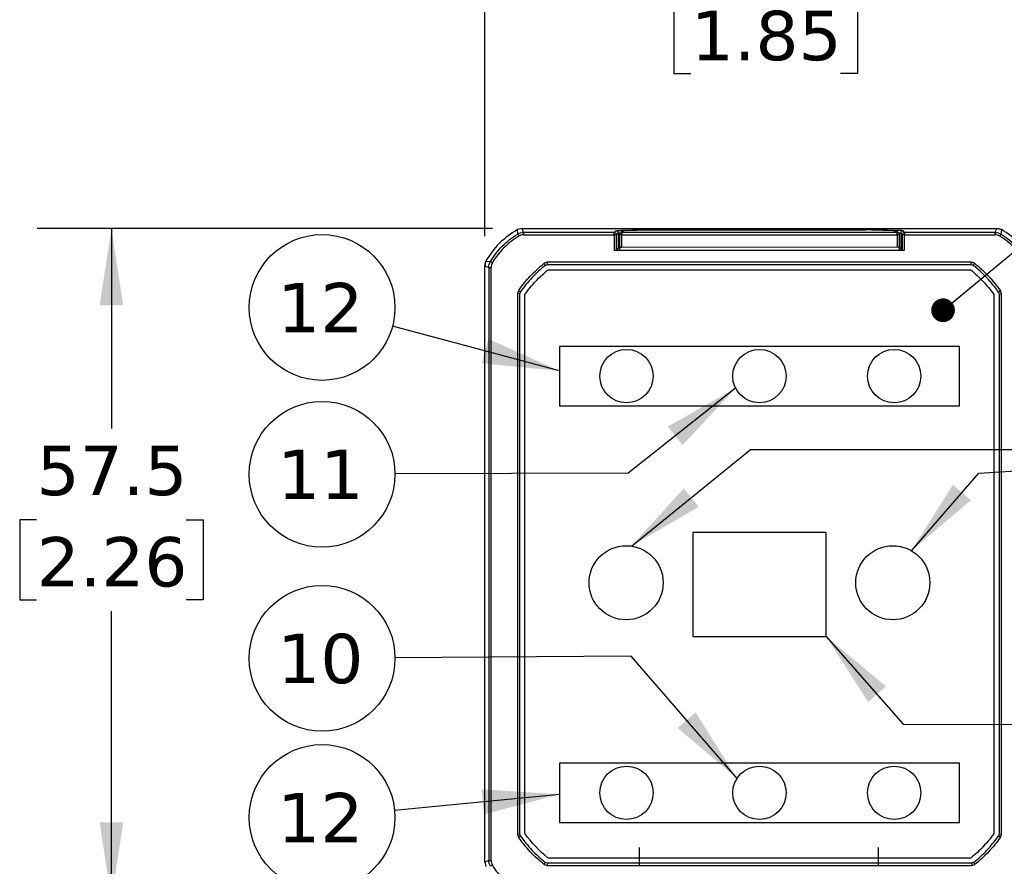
# Model space of a CAD drawing. Header units: millimetres. Extents: x 13 to 546, y 13 to 419.
# Tile 11 of 48: x 164 to 249, y 230 to 302. Entities that reach past the tile are written whole.
import ezdxf

# ---------------------------------------------------------------- set-up
doc = ezdxf.new("R2010")
doc.units = ezdxf.units.MM
doc.header["$LTSCALE"] = 2
doc.linetypes.add('SLD-Center', pattern=[19.05, 15.24, -1.27, 1.27, -1.27])
doc.linetypes.add('SLD-Solid', pattern=[0])
doc.layers.add('CENTER', color=40, linetype='SLD-Center')
doc.layers.add('DIMENSIONS', color=140, linetype='SLD-Solid', lineweight=25)
doc.layers.add('TEXT', color=140, linetype='SLD-Solid', lineweight=25)
doc.styles.add('SLDTEXTSTYLE0', font='VERDANA.TTF')
doc.styles.get("Standard").update_dxf_attribs({"font": 'VERDANA.TTF'})
doc.dimstyles.new('SLDDIMSTYLE0', dxfattribs={"dimtxt": 4.316016, "dimasz": 6.604, "dimexe": 0, "dimexo": 0.0625, "dimgap": 1.079004, "dimtad": 0, "dimtih": 1, "dimtoh": 1, "dimrnd": 1e-09, "dimzin": 12, "dimdsep": 46, "dimtxsty": 'SLDTEXTSTYLE0', "dimsah": 1, "dimcen": 0.09, "dimadec": 0, "dimazin": 3, "dimtfac": 1, "dimtofl": 0, "dimtmove": 0, "dimatfit": 3, "dimfxl": 0, "dimfrac": 2, "dimtolj": 1, "dimtzin": 12, "dimarcsym": 0})
doc.dimstyles.new('SLDDIMSTYLE1', dxfattribs={"dimtxt": 0.18, "dimasz": 6.604, "dimexe": 0, "dimexo": 0.0625, "dimgap": 0, "dimtad": 0, "dimtih": 1, "dimtoh": 1, "dimdec": 0, "dimrnd": 1e-09, "dimzin": 0, "dimdsep": 46, "dimtxsty": 'Standard', "dimsah": 1, "dimcen": 0.09, "dimadec": 0, "dimazin": 0, "dimtfac": 6.604, "dimtdec": 0, "dimtofl": 0, "dimtmove": 0, "dimatfit": 3, "dimfxl": 0, "dimfrac": 2, "dimtolj": 1, "dimtzin": 0, "dimarcsym": 0})
doc.dimstyles.new('SLDDIMSTYLE2', dxfattribs={"dimtxt": 0.18, "dimasz": 2.032, "dimexe": 0, "dimexo": 0.0625, "dimgap": 0, "dimtad": 0, "dimtih": 1, "dimtoh": 1, "dimdec": 0, "dimrnd": 1e-09, "dimzin": 0, "dimdsep": 46, "dimtxsty": 'Standard', "dimblk1": 'DOT', "dimblk2": 'DOT', "dimsah": 1, "dimcen": 0.09, "dimadec": 0, "dimazin": 0, "dimtfac": 2.032, "dimtdec": 0, "dimtofl": 0, "dimtmove": 0, "dimatfit": 3, "dimldrblk": 'DOT', "dimfxl": 0, "dimfrac": 2, "dimtolj": 1, "dimtzin": 0, "dimarcsym": 0})

# ---------------------------------------------------------------- blocks, each defined once
blk = doc.blocks.new('_D')
at = {"layer": 'DIMENSIONS'}
for p, q in [((204.161, 283.61), (204.161, 310.756)), ((251.266, 283.61), (251.266, 310.756)), ((204.161, 304.406), (215.983, 304.406)), ((221.831, 304.406), (220.382, 304.406)), ((220.382, 304.406), (220.382, 297.546)), ((234.657, 304.406), (236.106, 304.406)), ((236.106, 304.406), (236.106, 297.546)), ((251.266, 304.406), (240.505, 304.406)), ((220.382, 297.546), (221.831, 297.546)), ((236.106, 297.546), (234.657, 297.546))]:
    blk.add_line(p, q, dxfattribs=at)
for points in [[(204.161, 304.406), (210.765, 303.39), (210.765, 305.422)], [(251.266, 304.406), (244.662, 305.422), (244.662, 303.39)]]:
    blk.add_solid(points, dxfattribs=at)
at = {"layer": 'DIMENSIONS', "char_height": 4.2333, "attachment_point": 1, "style": 'SLDTEXTSTYLE0'}
for s, insert in [('47.1', (221.831, 310.749)), ('1.85', (221.831, 302.923))]:
    blk.add_mtext(s, dxfattribs=dict(at, insert=insert))
blk = doc.blocks.new('_D_1')
at = {"layer": 'DIMENSIONS'}
for p, q in [((204.822, 284.271), (165.811, 284.271)), ((172.161, 284.271), (172.161, 267.128)), ((165.748, 259.302), (164.299, 259.302)), ((164.299, 259.302), (164.299, 252.443)), ((178.574, 259.302), (180.023, 259.302)), ((180.023, 259.302), (180.023, 252.443)), ((164.299, 252.443), (165.748, 252.443)), ((180.023, 252.443), (178.574, 252.443)), ((172.161, 226.764), (172.161, 251.476)), ((204.822, 226.764), (165.811, 226.764))]:
    blk.add_line(p, q, dxfattribs=at)
for points in [[(172.161, 284.271), (171.145, 277.667), (173.177, 277.667)], [(172.161, 226.764), (173.177, 233.368), (171.145, 233.368)]]:
    blk.add_solid(points, dxfattribs=at)
at = {"layer": 'DIMENSIONS', "char_height": 4.2333, "attachment_point": 1, "style": 'SLDTEXTSTYLE0'}
for s, insert in [('57.5', (165.748, 265.645)), ('2.26', (165.748, 257.819))]:
    blk.add_mtext(s, dxfattribs=dict(at, insert=insert))
blk = doc.blocks.new('_Dot')
at = {"color": 0, "linetype": 'ByBlock', "lineweight": -2}
blk.add_line((-0.5, 0), (-1, 0), dxfattribs=at)
at = {"color": 0, "linetype": 'ByBlock', "const_width": 0.5}
blk.add_lwpolyline([(-0.25, 0, 1), (0.25, 0, 1)], format="xyb", close=True, dxfattribs=at)
blk = doc.blocks.new('SW_NOTE_0_15')
at = {"layer": 'TEXT', "color": 0}
blk.add_circle((3.59, 3.272), 6.247, dxfattribs=at)
at = {"layer": 'TEXT', "color": 0, "insert": (3.44, 5.377), "char_height": 4.2333, "attachment_point": 2, "style": 'SLDTEXTSTYLE0'}
blk.add_mtext('10', dxfattribs=at)
blk = doc.blocks.new('SW_NOTE_0_16')
at = {"layer": 'TEXT', "color": 0}
blk.add_circle((3.59, 3.272), 6.247, dxfattribs=at)
at = {"layer": 'TEXT', "color": 0, "insert": (3.44, 5.377), "char_height": 4.2333, "attachment_point": 2, "style": 'SLDTEXTSTYLE0'}
blk.add_mtext('11', dxfattribs=at)
blk = doc.blocks.new('SW_NOTE_0_17')
at = {"layer": 'TEXT', "color": 0}
blk.add_circle((-6.035, 1.615), 6.247, dxfattribs=at)
at = {"layer": 'TEXT', "color": 0, "insert": (-6.186, 3.719), "char_height": 4.2333, "attachment_point": 2, "style": 'SLDTEXTSTYLE0'}
blk.add_mtext('12', dxfattribs=at)
blk = doc.blocks.new('SW_NOTE_0_18')
at = {"layer": 'TEXT', "color": 0}
blk.add_circle((-6.218, -0.605), 6.247, dxfattribs=at)
at = {"layer": 'TEXT', "color": 0, "insert": (-6.369, 1.499), "char_height": 4.2333, "attachment_point": 2, "style": 'SLDTEXTSTYLE0'}
blk.add_mtext('12', dxfattribs=at)

msp = doc.modelspace()

# ---------------------------------------------------------------- linework, layer by layer
for p, q in [((207.362116, 284.270721), (206.969981, 284.167952)), ((206.989139, 283.780867), (206.969981, 284.167952)), ((207.49906, 283.921393), (207.362116, 284.270721)), ((207.362116, 284.270721), (248.064765, 284.270721)), ((215.269622, 283.921393), (207.49906, 283.921393)), ((207.499458, 283.721528), (215.269622, 283.721528)), ((215.269622, 283.721528), (215.267948, 282.413316)), ((215.406835, 284.06553), (215.269622, 283.921393)), ((215.269622, 283.721528), (215.269622, 283.921393)), ((215.4695, 283.721272), (215.269622, 283.721528)), ((215.467836, 282.420397), (215.4695, 283.721272)), ((215.4695, 283.721272), (215.606713, 283.865408)), ((215.606713, 283.865408), (215.606713, 282.566282)), ((215.716716, 283.721775), (215.715357, 282.660225)), ((215.909744, 283.721528), (215.716716, 283.721775)), ((215.908284, 284.002737), (215.771858, 283.859427)), ((217.634377, 284.164476), (215.833409, 284.100678)), ((215.916715, 283.721528), (215.909744, 283.721536)), ((215.915358, 282.660481), (215.916715, 283.721528)), ((215.916715, 283.921393), (216.053142, 284.064703)), ((215.916715, 283.921393), (215.916715, 283.721528)), ((239.510172, 283.921393), (215.916715, 283.921393)), ((215.916715, 283.721528), (239.510172, 283.721528)), ((218.076678, 284.147436), (216.275727, 284.083639)), ((216.282807, 284.08363), (218.083758, 284.147427)), ((236.819945, 284.178891), (218.606942, 284.178891)), ((218.606942, 284.155317), (218.606942, 284.178891)), ((236.819945, 284.155317), (218.606942, 284.155317)), ((218.606942, 284.155317), (218.606942, 284.155183)), ((218.606942, 284.155183), (236.819945, 284.155183)), ((236.819945, 284.178891), (236.819945, 284.155317)), ((236.819945, 284.155317), (236.819945, 284.155183)), ((237.343121, 284.147427), (239.144089, 284.083629)), ((239.151169, 284.083638), (237.350202, 284.147436)), ((239.59347, 284.100678), (237.792518, 284.164475)), ((239.373746, 284.064703), (239.510172, 283.921393)), ((239.510172, 283.721528), (239.510172, 283.921393)), ((239.517143, 283.721536), (239.510172, 283.721528)), ((239.510172, 283.721528), (239.511491, 282.690671)), ((239.710172, 283.721783), (239.517143, 283.721536)), ((239.655029, 283.859427), (239.518603, 284.002737)), ((239.711491, 282.690927), (239.710172, 283.721783)), ((239.820174, 283.865408), (239.957387, 283.721272)), ((239.820174, 283.865408), (239.820174, 282.566282)), ((240.157266, 283.721528), (239.957387, 283.721272)), ((239.957387, 283.721272), (239.959052, 282.420397)), ((240.157266, 283.921393), (240.020052, 284.06553)), ((247.904631, 283.921393), (240.157266, 283.921393)), ((240.158939, 282.413316), (240.157266, 283.721528)), ((240.157266, 283.721528), (247.904229, 283.721528)), ((248.064765, 284.270721), (247.904631, 283.921393)), ((248.456906, 284.167949), (248.064765, 284.270721)), ((248.064765, 284.270721), (248.456906, 284.167949)), ((248.456906, 284.167949), (248.410907, 283.783022)), ((215.267948, 282.413316), (215.707945, 282.413316)), ((215.606713, 282.566282), (215.467836, 282.420397)), ((215.707945, 282.413316), (215.707956, 282.422374)), ((215.707945, 282.413316), (239.718943, 282.413316)), ((215.707956, 282.422374), (215.716567, 282.422374)), ((215.715479, 282.660225), (215.915358, 282.660481)), ((215.716871, 282.660225), (215.716567, 282.422374)), ((215.915358, 282.660481), (239.511491, 282.690671)), ((239.511491, 282.690671), (239.711491, 282.690927)), ((239.71032, 282.422374), (239.709977, 282.690925)), ((239.71032, 282.422374), (239.718931, 282.422374)), ((239.718931, 282.422374), (239.718943, 282.413316)), ((239.718943, 282.413316), (240.158939, 282.413316)), ((239.959052, 282.420397), (239.820174, 282.566282)), ((204.263803, 281.461808), (204.16103, 281.069667)), ((204.16103, 281.069667), (204.263803, 281.461808)), ((204.16103, 281.069667), (204.508527, 280.929142)), ((204.16103, 229.964641), (204.16103, 281.069667)), ((204.263803, 281.461808), (204.648612, 281.43832)), ((209.515226, 281.370172), (209.263972, 281.282114)), ((209.362093, 281.104576), (209.549259, 281.170172)), ((245.890557, 281.370172), (209.515226, 281.370172)), ((209.549259, 281.170172), (209.515226, 281.370172)), ((209.549259, 281.170172), (245.856653, 281.170172)), ((245.856653, 281.170172), (245.890557, 281.370172)), ((245.856653, 281.170172), (246.043236, 281.10504)), ((246.141017, 281.282742), (245.890557, 281.370172)), ((204.508527, 280.929142), (204.508527, 230.102615)), ((204.708393, 230.103015), (204.708393, 280.928742)), ((209.580584, 280.711519), (209.624674, 280.726972)), ((209.624674, 280.726972), (245.78152, 280.726972)), ((245.78152, 280.726972), (245.825504, 280.711618)), ((207.044407, 278.927685), (206.97076, 278.695765)), ((206.97076, 278.695765), (206.97076, 232.333754)), ((207.17076, 278.664772), (206.97076, 278.695765)), ((207.17076, 278.664772), (207.225689, 278.837746)), ((207.17076, 232.364747), (207.17076, 278.664772)), ((207.61396, 278.596092), (207.627102, 278.637478)), ((207.61396, 232.433427), (207.61396, 278.596092)), ((247.799785, 278.620759), (247.812927, 278.579373)), ((247.812927, 278.579373), (247.812927, 232.433427)), ((248.201198, 278.821027), (248.256127, 278.648053)), ((248.256127, 278.648053), (248.456127, 278.679046)), ((248.256127, 278.648053), (248.256127, 232.364747)), ((248.456127, 278.679046), (248.38248, 278.910966)), ((248.456127, 232.333754), (248.456127, 278.679046)), ((244.858444, 274.152223), (210.568444, 274.152223)), ((210.568444, 274.152223), (210.568444, 269.072223)), ((244.858444, 269.072223), (244.858444, 274.152223)), ((210.568444, 269.072223), (244.858444, 269.072223)), ((233.428444, 258.19778), (221.998444, 258.19778)), ((221.998444, 258.19778), (221.998444, 249.30778)), ((233.428444, 249.30778), (233.428444, 258.19778)), ((221.998444, 249.30778), (233.428444, 249.30778)), ((244.858444, 238.433338), (210.568444, 238.433338)), ((210.568444, 238.433338), (210.568444, 233.353338)), ((244.858444, 233.353338), (244.858444, 238.433338)), ((210.568444, 233.353338), (244.858444, 233.353338)), ((207.17076, 232.364747), (206.97076, 232.333754)), ((206.97076, 232.333754), (207.044407, 232.101834)), ((207.225689, 232.191773), (207.17076, 232.364747)), ((207.627102, 232.392042), (207.61396, 232.433427)), ((247.812927, 232.433427), (247.799785, 232.392042)), ((248.256127, 232.364747), (248.201198, 232.191773)), ((248.456127, 232.333754), (248.256127, 232.364747)), ((248.38248, 232.101834), (248.456127, 232.333754)), ((204.508527, 230.102615), (204.16103, 229.964641)), ((204.16103, 229.964641), (204.263815, 229.572478)), ((209.257724, 229.752371), (209.509205, 229.664133)), ((209.543274, 229.864133), (209.355943, 229.929862)), ((209.543274, 229.864133), (209.509205, 229.664133)), ((209.509205, 229.664133), (245.917682, 229.664133)), ((245.883613, 229.864133), (209.543274, 229.864133)), ((209.618771, 230.307333), (209.57465, 230.322814)), ((245.808116, 230.307333), (209.618771, 230.307333)), ((245.852237, 230.322814), (245.808116, 230.307333)), ((246.070944, 229.929862), (245.883613, 229.864133)), ((245.883613, 229.864133), (245.917682, 229.664133)), ((245.917682, 229.664133), (246.169163, 229.752371))]:
    msp.add_line(p, q)
at = {"flags": 128}
msp.add_lwpolyline([(240.157266, 283.921393), (240.157266, 283.916329), (240.157266, 283.904125), (240.157266, 283.885227), (240.157266, 283.860328), (240.157266, 283.830341), (240.157266, 283.796364), (240.157266, 283.759645), (240.157266, 283.721528)], dxfattribs=at)
for centre, radius in [((216.317176, 271.612223), 2.286), ((227.713444, 271.612223), 2.286), ((239.260617, 271.612223), 2.286), ((216.283444, 253.901123), 3.175), ((239.143444, 253.901123), 3.175), ((216.317176, 235.893338), 2.286), ((227.713444, 235.893338), 2.286), ((239.260617, 235.893338), 2.286)]:
    msp.add_circle(centre, radius)
for centre, radius, start, end in [((215.269328, 283.721222), 0.200172, 0.01438234, 89.91601057), ((215.406542, 283.865358), 0.200172, 0.01437618, 89.91602901), ((215.916423, 283.721782), 0.199612, 89.91596768, 139.28957316), ((215.818241, 283.96685), 0.134684, 27.18749911, 83.53381522), ((216.05285, 283.865085), 0.199618, 89.91636687, 136.4033685), ((237.799742, 284.050503), 0.114201, 93.62665518, 132.8254497), ((239.374037, 283.865084), 0.199619, 43.59664516, 90.08361655), ((239.510477, 283.721821), 0.199573, 359.98928387, 90.08773085), ((240.020346, 283.865358), 0.200172, 90.08406716, 179.98561743), ((240.157559, 283.721222), 0.200172, 90.08406716, 179.98561743)]:
    msp.add_arc(centre, radius, start, end)
for centre, start_param, end_param in [((215.267957, 282.420653), 4.712341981, 6.248276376), ((240.15893, 282.420653), 3.176501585, 4.71243598)]:
    msp.add_ellipse(centre, major_axis=(0.2, 0), ratio=0.036685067, start_param=start_param, end_param=end_param)
for points, knots in [([(206.969981, 284.167952), (206.414121, 283.85511), (205.890725, 283.460092), (204.971676, 282.541055), (204.576652, 282.017664), (204.263803, 281.461808)], [0, 0, 0, 0, 0.5, 0.5, 1, 1, 1, 1]), ([(204.648611, 281.43832), (204.935133, 281.919819), (205.275918, 282.358116), (206.066695, 283.150072), (206.508526, 283.494311), (206.989139, 283.780867)], [0, 0, 0, 0, 0.5, 0.5, 1, 1, 1, 1]), ([(207.091175, 283.609003), (206.625144, 283.331106), (206.196144, 282.996844), (205.429338, 282.228896), (205.098425, 281.80332), (204.820563, 281.336433)], [0, 0, 0, 0, 0.5, 0.5, 1, 1, 1, 1]), ([(206.989141, 283.780864), (206.990124, 283.77951), (207.000713, 283.761828), (207.040235, 283.695187), (207.067624, 283.64885), (207.091175, 283.609003)], [0, 0, 0, 0, 0.5, 0.5, 1, 1, 1, 1]), ([(207.49906, 283.921393), (207.499127, 283.919517), (207.499193, 283.897148), (207.499326, 283.823515), (207.499392, 283.772665), (207.499458, 283.721528)], [0, 0, 0, 0, 0.5, 0.5, 1, 1, 1, 1]), ([(215.606713, 283.865408), (215.61407, 283.868221), (215.628759, 283.873838), (215.696657, 283.881354), (215.767584, 283.885627), (215.798577, 283.887495)], [0, 0, 0, 0, 0.360940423, 0.720741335, 1, 1, 1, 1]), ([(215.767469, 283.850204), (215.762094, 283.845279), (215.738072, 283.823266), (215.720878, 283.776007), (215.717837, 283.736389), (215.716716, 283.721786)], [0, 0, 0, 0, 0.153967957, 0.688141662, 1, 1, 1, 1]), ([(218.606942, 284.178891), (218.426637, 284.178891), (218.250684, 284.177618), (217.916025, 284.172664), (217.765865, 284.169093), (217.634377, 284.164476)], [0, 0, 0, 0, 0.5, 0.5, 1, 1, 1, 1]), ([(217.700702, 284.134117), (217.69641, 284.138798), (217.677394, 284.159536), (217.653149, 284.16232), (217.634377, 284.164476)], [0, 0, 0, 0, 0.22569387, 1, 1, 1, 1]), ([(239.485688, 284.017576), (239.488678, 284.024716), (239.501138, 284.05447), (239.539621, 284.088928), (239.57552, 284.096762), (239.59347, 284.100678)], [0, 0, 0, 0, 0.1363481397, 0.5681740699, 1, 1, 1, 1]), ([(240.020052, 284.06553), (240.013764, 284.072138), (239.972972, 284.078541), (239.826378, 284.090637), (239.723879, 284.096017), (239.59347, 284.100678)], [0, 0, 0, 0, 0.5, 0.5, 1, 1, 1, 1]), ([(239.628291, 283.887515), (239.659682, 283.885621), (239.730952, 283.881323), (239.798686, 283.873797), (239.813019, 283.868201), (239.820174, 283.865408)], [0, 0, 0, 0, 0.28275926, 0.64198046, 1, 1, 1, 1]), ([(247.904631, 283.92139), (247.904785, 283.919689), (247.904823, 283.899059), (247.90463, 283.821593), (247.904415, 283.767795), (247.904229, 283.721528)], [0, 0, 0, 0, 0.5, 0.5, 1, 1, 1, 1]), ([(248.410907, 283.783022), (248.410087, 283.781506), (248.399645, 283.763695), (248.360368, 283.696932), (248.333075, 283.650593), (248.309608, 283.610734)], [0, 0, 0, 0, 0.5, 0.5, 1, 1, 1, 1]), ([(250.608035, 281.310409), (250.329055, 281.783669), (249.991775, 282.219195), (249.214805, 282.99632), (248.783449, 283.330884), (248.309608, 283.610734)], [0, 0, 0, 0, 0.5, 0.5, 1, 1, 1, 1]), ([(248.410907, 283.783022), (248.899648, 283.49441), (249.343941, 283.149832), (250.145315, 282.348299), (250.492696, 281.899702), (250.780408, 281.411564)], [0, 0, 0, 0, 0.5, 0.5, 1, 1, 1, 1]), ([(251.163048, 281.461807), (250.850204, 282.01766), (250.455185, 282.541049), (249.536148, 283.460086), (249.012759, 283.855105), (248.456906, 284.167949)], [0, 0, 0, 0, 0.5, 0.5, 1, 1, 1, 1]), ([(215.716771, 282.581646), (215.689995, 282.579762), (215.622022, 282.574979), (215.61249, 282.569564), (215.606713, 282.566282)], [0, 0, 0, 0, 0.393917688, 1, 1, 1, 1]), ([(239.820174, 282.566282), (239.814787, 282.569355), (239.805331, 282.57475), (239.738762, 282.57955), (239.710116, 282.581616)], [0, 0, 0, 0, 0.569690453, 1, 1, 1, 1]), ([(204.648611, 281.43832), (204.650075, 281.437523), (204.667819, 281.427039), (204.734468, 281.387524), (204.780757, 281.36005), (204.820563, 281.336433)], [0, 0, 0, 0, 0.5, 0.5, 1, 1, 1, 1]), ([(207.044407, 278.927685), (207.35356, 279.367889), (207.694357, 279.787712), (208.444154, 280.583024), (208.843005, 280.947763), (209.263972, 281.282114)], [0, 0, 0, 0, 0.5, 0.5, 1, 1, 1, 1]), ([(209.362093, 281.104576), (208.957709, 280.781437), (208.57441, 280.429741), (207.853046, 279.664374), (207.524503, 279.260797), (207.225689, 278.837746)], [0, 0, 0, 0, 0.5, 0.5, 1, 1, 1, 1]), ([(209.362093, 281.104576), (209.36177, 281.105314), (209.361072, 281.106911), (209.354072, 281.120544), (209.340336, 281.145173), (209.319043, 281.182351), (209.292079, 281.229277), (209.273326, 281.26453), (209.263972, 281.282114)], [0, 0, 0, 0, 0.126365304, 0.27340503, 0.439901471, 0.621605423, 0.811255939, 1, 1, 1, 1]), ([(246.043236, 281.10504), (246.04358, 281.105649), (246.044279, 281.106886), (246.049904, 281.117033), (246.058973, 281.133527), (246.074119, 281.161186), (246.100925, 281.209305), (246.126264, 281.255719), (246.141017, 281.282742)], [0, 0, 0, 0, 0.119562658, 0.242842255, 0.369954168, 0.501003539, 0.709476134, 1, 1, 1, 1]), ([(248.201199, 278.821027), (247.899927, 279.247558), (247.568401, 279.654369), (246.839706, 280.425663), (246.452256, 280.779859), (246.043236, 281.10504)], [0, 0, 0, 0, 0.5, 0.5, 1, 1, 1, 1]), ([(246.141017, 281.282742), (246.566711, 280.946348), (246.969796, 280.57909), (247.727044, 279.777786), (248.070855, 279.354689), (248.38248, 278.910966)], [0, 0, 0, 0, 0.5, 0.5, 1, 1, 1, 1]), ([(204.50853, 280.929142), (204.510221, 280.929296), (204.530846, 280.929334), (204.608315, 280.929142), (204.662121, 280.928928), (204.708393, 280.928742)], [0, 0, 0, 0, 0.5, 0.5, 1, 1, 1, 1]), ([(207.225689, 278.837746), (207.225068, 278.838062), (207.223806, 278.838705), (207.213465, 278.843872), (207.19666, 278.852204), (207.168471, 278.866124), (207.119368, 278.89078), (207.071986, 278.914107), (207.044407, 278.927685)], [0, 0, 0, 0, 0.119637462, 0.242967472, 0.370086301, 0.501081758, 0.709598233, 1, 1, 1, 1]), ([(248.201199, 278.821027), (248.201944, 278.821321), (248.203557, 278.821958), (248.217426, 278.828362), (248.242587, 278.840957), (248.28062, 278.860491), (248.328618, 278.885222), (248.36456, 278.902401), (248.38248, 278.910966)], [0, 0, 0, 0, 0.126547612, 0.273742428, 0.44033389, 0.622040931, 0.811564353, 1, 1, 1, 1]), ([(207.225689, 232.191773), (207.224943, 232.191479), (207.223331, 232.190843), (207.209462, 232.184439), (207.184302, 232.171845), (207.14627, 232.152311), (207.098271, 232.127579), (207.062327, 232.1104), (207.044407, 232.101834)], [0, 0, 0, 0, 0.126540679, 0.273730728, 0.440320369, 0.622029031, 0.811557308, 1, 1, 1, 1]), ([(207.225689, 232.191773), (207.523564, 231.770051), (207.851069, 231.367559), (208.570305, 230.603837), (208.952554, 230.252674), (209.355943, 229.929862)], [0, 0, 0, 0, 0.5, 0.5, 1, 1, 1, 1]), ([(246.070945, 229.929862), (246.474078, 230.25247), (246.856223, 230.60349), (247.575487, 231.367172), (247.903138, 231.76979), (248.201198, 232.191773)], [0, 0, 0, 0, 0.5, 0.5, 1, 1, 1, 1]), ([(248.201198, 232.191773), (248.201819, 232.191457), (248.203081, 232.190815), (248.213419, 232.185649), (248.230219, 232.17732), (248.258404, 232.163402), (248.307509, 232.138745), (248.354897, 232.115414), (248.38248, 232.101834)], [0, 0, 0, 0, 0.119622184, 0.242935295, 0.370035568, 0.501010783, 0.70955765, 1, 1, 1, 1]), ([(209.257724, 229.752371), (208.83776, 230.086409), (208.439973, 230.45062), (207.692342, 231.244272), (207.352605, 231.66299), (207.044407, 232.101834)], [0, 0, 0, 0, 0.5, 0.5, 1, 1, 1, 1]), ([(248.38248, 232.101834), (248.074087, 231.662713), (247.734195, 231.243863), (246.986533, 230.450253), (246.588857, 230.086195), (246.169163, 229.752371)], [0, 0, 0, 0, 0.5, 0.5, 1, 1, 1, 1]), ([(204.508527, 230.102615), (204.510395, 230.102682), (204.532761, 230.102748), (204.606396, 230.102882), (204.657251, 230.102949), (204.708393, 230.103015)], [0, 0, 0, 0, 0.5, 0.5, 1, 1, 1, 1]), ([(204.647311, 229.595631), (204.648667, 229.596609), (204.666383, 229.607137), (204.73316, 229.64643), (204.779594, 229.67366), (204.819522, 229.697075)], [0, 0, 0, 0, 0.5, 0.5, 1, 1, 1, 1]), ([(204.819522, 229.697075), (205.096072, 229.229692), (205.429811, 228.799631), (206.198048, 228.03176), (206.624246, 227.700995), (207.092221, 227.423987)], [0, 0, 0, 0, 0.5, 0.5, 1, 1, 1, 1]), ([(209.355943, 229.929862), (209.355597, 229.929254), (209.354894, 229.928018), (209.349242, 229.917879), (209.340129, 229.901399), (209.324912, 229.873768), (209.297987, 229.825708), (209.27254, 229.779357), (209.257724, 229.752371)], [0, 0, 0, 0, 0.119573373, 0.242866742, 0.369996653, 0.501069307, 0.709508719, 1, 1, 1, 1]), ([(246.070945, 229.929862), (246.071268, 229.929124), (246.071967, 229.927527), (246.078973, 229.913898), (246.092722, 229.889276), (246.114036, 229.852109), (246.141027, 229.805197), (246.1598, 229.769951), (246.169163, 229.752371)], [0, 0, 0, 0, 0.12635729, 0.273391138, 0.439884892, 0.621590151, 0.81124627, 1, 1, 1, 1]), ([(248.334666, 227.423987), (248.802002, 227.700617), (249.232006, 228.03443), (249.999746, 228.802799), (250.330438, 229.229054), (250.607365, 229.697075)], [0, 0, 0, 0, 0.5, 0.5, 1, 1, 1, 1])]:
    msp.add_open_spline(points, degree=3, knots=knots)
for points in [[(206.989139, 283.780867), (207.145965, 283.873611), (207.316521, 283.920703), (207.49906, 283.921393)], [(207.499458, 283.721528), (207.355946, 283.720522), (207.214784, 283.681568), (207.091175, 283.609003)], [(215.406835, 284.06553), (215.419445, 284.078777), (215.575336, 284.091535), (215.833409, 284.100678)], [(216.282807, 284.08363), (216.143218, 284.078684), (216.0599, 284.071803), (216.053142, 284.064703)], [(218.083758, 284.147427), (218.223842, 284.152344), (218.412375, 284.155183), (218.606942, 284.155183)], [(236.819945, 284.178891), (237.181462, 284.178891), (237.534504, 284.173616), (237.792518, 284.164475)], [(237.343121, 284.147427), (237.203702, 284.152366), (237.013525, 284.155183), (236.819945, 284.155183)], [(239.144089, 284.083629), (239.283087, 284.078659), (239.366956, 284.071839), (239.373746, 284.064703)], [(248.309608, 283.610734), (248.186524, 283.682289), (248.046424, 283.720525), (247.904229, 283.721528)], [(247.904631, 283.921393), (248.085341, 283.9207), (248.254707, 283.874497), (248.410907, 283.783022)], [(204.508527, 280.929142), (204.509217, 281.11105), (204.555996, 281.2814), (204.648611, 281.438319)], [(204.820563, 281.336433), (204.748129, 281.212808), (204.709401, 281.071845), (204.708393, 280.928742)], [(207.627102, 278.637478), (207.766046, 278.831597), (208.057553, 279.211565), (208.528016, 279.745968), (209.033313, 280.247543), (209.395134, 280.561226), (209.580584, 280.711519)], [(245.825504, 280.711618), (246.013079, 280.560381), (246.379023, 280.244537), (246.889812, 279.739102), (247.365154, 279.200179), (247.659534, 278.816704), (247.799785, 278.620759)], [(209.57465, 230.322814), (208.836497, 230.921911), (208.180432, 231.618982), (207.627102, 232.392042)], [(247.799785, 232.392042), (247.661214, 232.198444), (247.370527, 231.819478), (246.901457, 231.286368), (246.397727, 230.785899), (246.037081, 230.472837), (245.852237, 230.322814)], [(204.647308, 229.59563), (204.55572, 229.751732), (204.509217, 229.921294), (204.508527, 230.102615)], [(204.708393, 230.103015), (204.709394, 229.960426), (204.747846, 229.820139), (204.819522, 229.697075)]]:
    msp.add_open_spline(points, degree=3)
at = {"layer": 'CENTER'}
for p, q in [((217.425823, 196.698564), (217.425823, 231.193326)), ((237.925823, 196.698564), (237.925823, 231.193326))]:
    msp.add_line(p, q, dxfattribs=at)
at = {"layer": 'DIMENSIONS'}
for p, q in [((225.673583, 270.580349), (216.448619, 263.303351)), ((216.739882, 257.043143), (226.947394, 265.322976)), ((226.947394, 265.322976), (272.717641, 265.333646)), ((246.519183, 263.303351), (272.729853, 264.944676)), ((216.448619, 263.303351), (196.468834, 263.223628)), ((240.735602, 256.648059), (246.519183, 263.303351)), ((233.428444, 249.30778), (240.038458, 241.787344)), ((216.707848, 247.619996), (196.468709, 247.468853)), ((225.788594, 237.126524), (216.707848, 247.619996)), ((240.038458, 241.787344), (272.717669, 241.689128))]:
    msp.add_line(p, q, dxfattribs=at)
for points in [[(225.673583, 270.580349), (219.859367, 267.287938), (221.117859, 265.692563)], [(216.739882, 257.043143), (222.508764, 260.414355), (221.228683, 261.99246)], [(240.735602, 256.648059), (245.834344, 260.96638), (244.300572, 262.299259)], [(233.428444, 249.30778), (237.025141, 243.67672), (238.551393, 245.018204)], [(225.788594, 237.126524), (222.235401, 242.785137), (220.698856, 241.455455)]]:
    msp.add_solid(points, dxfattribs=at)

# ---------------------------------------------------------------- block references
at = {"layer": 'TEXT'}
for name, p in [('SW_NOTE_0_17', (196.256632, 275.881586)), ('SW_NOTE_0_16', (186.631363, 259.926632)), ('SW_NOTE_0_15', (186.631363, 244.150132)), ('SW_NOTE_0_18', (196.439488, 234.387412))]:
    msp.add_blockref(name, p, dxfattribs=at)

# ---------------------------------------------------------------- dimensions: what is measured, and where the dimension line sits
at = {"layer": 'DIMENSIONS'}
for base, p1, p2, angle, picture, middle in [((251.26582, 304.405833), (204.16103, 281.069667), (251.26582, 281.069668), 0, '_D', (228.244128, 304.405833)), ((172.160927, 226.763573), (207.362116, 284.270721), (207.362097, 226.763573), 90, '_D_1', (172.160927, 259.302191))]:
    dim = msp.add_linear_dim(base=base, p1=p1, p2=p2, angle=angle, dimstyle='SLDDIMSTYLE0', dxfattribs=at)
    dim.commit()
    dim.dimension.update_dxf_attribs({"geometry": picture, "text_midpoint": middle, "dimtype": 160})

# ---------------------------------------------------------------- leaders
at = {"layer": 'TEXT'}
for points, dimstyle in [([(243.451822, 277.258183), (258.990614, 290.071514), (266.938392, 290.071514)], 'SLDDIMSTYLE2'), ([(210.568444, 272.052545), (196.256632, 275.881586)], 'SLDDIMSTYLE1'), ([(210.568444, 235.762916), (196.439488, 234.387412)], 'SLDDIMSTYLE1')]:
    msp.add_leader(points, dimstyle=dimstyle, dxfattribs=at)

doc.saveas('drawing.dxf')
